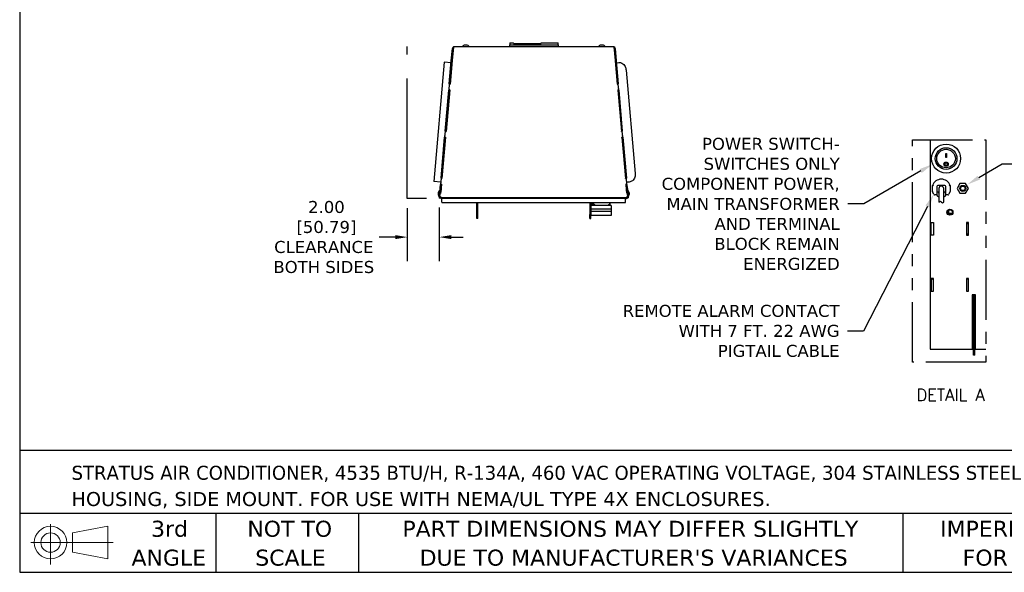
# Model space of a CAD drawing. Header units: inches. Extents: x -1 to 128, y 3 to 101.
# Tile 1 of 17: x -1 to 60, y 3 to 38. Entities that reach past the tile are written whole.
import ezdxf
from ezdxf import colors
from ezdxf.entities.mleader import LeaderData, LeaderLine
from ezdxf.enums import TextEntityAlignment as Align
from ezdxf.math import Vec2, Vec3

# ---------------------------------------------------------------- set-up
doc = ezdxf.new("R2010")
doc.units = ezdxf.units.IN
doc.header["$LTSCALE"] = 12
doc.header["$MEASUREMENT"] = 0
doc.header["$PDSIZE"] = -1
doc.linetypes.add('PHANTOM2', pattern=[1.25, 0.625, -0.125, 0.125, -0.125, 0.125, -0.125])
doc.linetypes.add('SLD-Solid', pattern=[0])
doc.layers.add('DIMENSIONS', color=140, linetype='SLD-Solid', lineweight=25)
doc.layers.add('TEXT', color=140, linetype='SLD-Solid', lineweight=25)
doc.layers.add('PHANTOM', color=130, linetype='PHANTOM2')
doc.styles.add('ROMANS', font='romans.shx')
doc.styles.add('SLDTEXTSTYLE0', font='verdana.ttf')
doc.styles.get("Standard").update_dxf_attribs({"font": 'verdana.ttf'})
doc.dimstyles.get("Standard").update_dxf_attribs({"dimtxt": 0.18, "dimasz": 0.18, "dimexe": 0.18, "dimexo": 0.0625, "dimgap": 0.09, "dimtad": 0, "dimtih": 1, "dimtoh": 1, "dimdec": 4, "dimzin": 0, "dimdsep": 46, "dimtxsty": 'Standard', "dimcen": 0.09, "dimadec": 0, "dimazin": 0, "dimtfac": 1, "dimtdec": 4, "dimtofl": 0, "dimtmove": 0, "dimatfit": 3, "dimfxl": 0, "dimtolj": 1, "dimtzin": 0, "dimarcsym": 0})

# ---------------------------------------------------------------- blocks, each defined once
blk = doc.blocks.new('Block11')
at = {"color": 7, "linetype": 'SLD-Solid', "lineweight": 18}
for p, q in [((1.223, 2.509), (1.223, 0)), ((2.589, 1.969), (4.807, 2.377)), ((2.589, 0.754), (2.589, 1.969)), ((4.807, 2.377), (4.807, 0.346)), ((0, 1.361), (5.137, 1.361)), ((2.589, 0.754), (4.807, 0.346))]:
    blk.add_line(p, q, dxfattribs=at)
for radius in [1.016, 0.607]:
    blk.add_circle((1.223, 1.361), radius, dxfattribs=at)
blk = doc.blocks.new('Block12')
at = {"color": 7, "linetype": 'Continuous'}
blk.add_blockref('Block11', (0, 0), dxfattribs=at)
blk = doc.blocks.new('SW_NOTE_0_1')
at = {"layer": 'TEXT', "color": 0, "char_height": 0.875, "attachment_point": 1, "style": 'SLDTEXTSTYLE0'}
for s, insert in [('STRATUS AIR CONDITIONER, 4535 BTU/H, R-134A, 460 VAC OPERATING VOLTAGE, 304 STAINLESS STEEL ', (0, 1.111)), ('HOUSING, SIDE MOUNT. FOR USE WITH NEMA/UL TYPE 4X ENCLOSURES.', (0, -0.528))]:
    blk.add_mtext(s, dxfattribs=dict(at, insert=insert))
blk = doc.blocks.new('SW_NOTE_0_4')
at = {"layer": 'TEXT', "color": 0, "char_height": 1, "attachment_point": 1, "style": 'SLDTEXTSTYLE0'}
for s, insert in [('PART DIMENSIONS MAY DIFFER SLIGHTLY ', (0, 1.27)), ("DUE TO MANUFACTURER'S VARIANCES", (1.077, -0.536))]:
    blk.add_mtext(s, dxfattribs=dict(at, insert=insert))
blk = doc.blocks.new('SW_NOTE_0_5')
at = {"layer": 'TEXT', "color": 0, "char_height": 1, "attachment_point": 2, "style": 'SLDTEXTSTYLE0'}
for s, insert in [('NOT TO', (2.484, 1.27)), ('SCALE', (2.53, -0.536))]:
    blk.add_mtext(s, dxfattribs=dict(at, insert=insert))
blk = doc.blocks.new('SW_NOTE_0_6')
at = {"layer": 'TEXT', "color": 0, "char_height": 1, "attachment_point": 2, "style": 'SLDTEXTSTYLE0'}
for s, insert in [('3rd', (1.094, 1.27)), ('ANGLE', (1.048, -0.536))]:
    blk.add_mtext(s, dxfattribs=dict(at, insert=insert))
blk = doc.blocks.new('SW_NOTE_0_7')
at = {"layer": 'TEXT', "color": 0, "char_height": 1, "attachment_point": 1, "style": 'SLDTEXTSTYLE0'}
for s, insert in [('IMPERIAL UNITS USED ', (0, 1.27)), ('FOR PART DESIGN', (1.407, -0.536))]:
    blk.add_mtext(s, dxfattribs=dict(at, insert=insert))
blk = doc.blocks.new('*D133')
at = {"layer": 'Defpoints', "color": 0}
for p in [(24.981, 26.467), (22.981, 26.426), (24.981, 24.023)]:
    blk.add_point(p, dxfattribs=at)
at = {"layer": 'DIMENSIONS', "color": 0, "lineweight": -2}
for p, q in [((24.981, 25.867), (24.981, 22.523)), ((22.981, 25.826), (22.981, 22.523)), ((22.231, 24.023), (21.226, 24.023)), ((25.731, 24.023), (26.481, 24.023))]:
    blk.add_line(p, q, dxfattribs=at)
at = {"layer": 'DIMENSIONS', "color": 0}
for points in [[(22.231, 24.148), (22.231, 23.898), (22.981, 24.023)], [(25.731, 24.148), (25.731, 23.898), (24.981, 24.023)]]:
    blk.add_solid(points, dxfattribs=at)
at = {"layer": 'DIMENSIONS', "color": 0, "insert": (17.763, 24.023), "char_height": 0.75, "attachment_point": 5}
blk.add_mtext('\\A1; 2.00\\P [50.79]\\PCLEARANCE\\PBOTH SIDES', dxfattribs=at)

msp = doc.modelspace()

# ---------------------------------------------------------------- linework, layer by layer
for p, q in [((25.73111, 35.04375), (25.79846, 35.81346)), ((25.78889, 35.0387), (25.85623, 35.8084)), ((25.86737, 35.92419), (25.7909, 35.05012)), ((25.79846, 35.81346), (25.7989, 35.81851)), ((25.85623, 35.8084), (25.79846, 35.81346)), ((25.85623, 35.8084), (25.85668, 35.81346)), ((25.85725, 35.80961), (25.85634, 35.80969)), ((25.86222, 35.8664), (25.86231, 35.8664)), ((25.91446, 35.92419), (25.86737, 35.92419)), ((25.91446, 35.9244), (35.84687, 35.9244)), ((25.91446, 35.9244), (25.91446, 35.92419)), ((29.39735, 36.16552), (29.39735, 36.0444)), ((29.39735, 36.16552), (29.62235, 36.16552)), ((29.39735, 36.0444), (32.39735, 36.0444)), ((29.39735, 35.9244), (29.39735, 36.0444)), ((29.62235, 36.11313), (29.62235, 36.16552)), ((29.62235, 36.11313), (31.34235, 36.11313)), ((31.34235, 36.16552), (32.39735, 36.16552)), ((31.34235, 36.11313), (31.34235, 36.16552)), ((32.39735, 36.0444), (32.39735, 36.16552)), ((32.39735, 36.0444), (32.39735, 35.9244)), ((35.84687, 35.9244), (35.89394, 35.9244)), ((35.89394, 35.9244), (35.97043, 35.05012)), ((35.90397, 35.80966), (35.90434, 35.80969)), ((35.90509, 35.8084), (35.90465, 35.81346)), ((35.90509, 35.8084), (35.96287, 35.81346)), ((35.90509, 35.8084), (35.97243, 35.0387)), ((35.96287, 35.81346), (35.96243, 35.81851)), ((35.96287, 35.81346), (36.03021, 35.04375)), ((25.27713, 34.94912), (24.64094, 27.4924)), ((25.72065, 34.92419), (25.27713, 34.94912)), ((25.60434, 33.59474), (25.73111, 35.04375)), ((25.7909, 35.05012), (25.66185, 33.57514)), ((25.66212, 33.58968), (25.78889, 35.0387)), ((35.97043, 35.05012), (36.09947, 33.57514)), ((35.97243, 35.0387), (36.0992, 33.58968)), ((36.03021, 35.04375), (36.15698, 33.59474)), ((36.04129, 34.91712), (36.19717, 34.93076)), ((36.65201, 34.46564), (37.21748, 28.00232)), ((25.60387, 33.58939), (25.57001, 33.20227)), ((25.59341, 33.22511), (25.62431, 33.57833)), ((25.59341, 33.21503), (25.59341, 33.22511)), ((25.63095, 33.22192), (25.59341, 33.22511)), ((25.60434, 33.59474), (25.60387, 33.58939)), ((25.66165, 33.58434), (25.60387, 33.58939)), ((25.66212, 33.58968), (25.60434, 33.59474)), ((25.62431, 33.57833), (25.66185, 33.57514)), ((25.66165, 33.58434), (25.66086, 33.57523)), ((25.66212, 33.58968), (25.66165, 33.58434)), ((36.0992, 33.58968), (36.15698, 33.59474)), ((36.09967, 33.58434), (36.0992, 33.58968)), ((36.09947, 33.57514), (36.13701, 33.57833)), ((36.09967, 33.58434), (36.15745, 33.58939)), ((36.10047, 33.57523), (36.09967, 33.58434)), ((36.16791, 33.22511), (36.13037, 33.22192)), ((36.13701, 33.57833), (36.16791, 33.22511)), ((36.15745, 33.58939), (36.15698, 33.59474)), ((36.19132, 33.20227), (36.15745, 33.58939)), ((36.16791, 33.21503), (36.16791, 33.22511)), ((25.34682, 30.65122), (25.57001, 33.20227)), ((25.63095, 33.22192), (25.40433, 30.63162)), ((25.4046, 30.64616), (25.62778, 33.19721)), ((25.62778, 33.19721), (25.57001, 33.20227)), ((25.63008, 33.21192), (25.59341, 33.21503)), ((25.62908, 33.21201), (25.62778, 33.19721)), ((36.13037, 33.22192), (36.35699, 30.63162)), ((36.16791, 33.21503), (36.13125, 33.21192)), ((36.13354, 33.19721), (36.13224, 33.21201)), ((36.13354, 33.19721), (36.19132, 33.20227)), ((36.13354, 33.19721), (36.35673, 30.64616)), ((36.19132, 33.20227), (36.41451, 30.65122)), ((25.08929, 27.7077), (25.31248, 30.25875)), ((25.37343, 30.2784), (25.1468, 27.68811)), ((25.14707, 27.70265), (25.37026, 30.2537)), ((25.34635, 30.64588), (25.31248, 30.25875)), ((25.37026, 30.2537), (25.31248, 30.25875)), ((25.33589, 30.28159), (25.36679, 30.63481)), ((25.33589, 30.27152), (25.33589, 30.28159)), ((25.37343, 30.2784), (25.33589, 30.28159)), ((25.37255, 30.2684), (25.33589, 30.27152)), ((25.34682, 30.65122), (25.34635, 30.64588)), ((25.40413, 30.64082), (25.34635, 30.64588)), ((25.4046, 30.64616), (25.34682, 30.65122)), ((25.36679, 30.63481), (25.40433, 30.63162)), ((25.37155, 30.26849), (25.37026, 30.2537)), ((25.40413, 30.64082), (25.40333, 30.63171)), ((25.4046, 30.64616), (25.40413, 30.64082)), ((36.35673, 30.64616), (36.41451, 30.65122)), ((36.35719, 30.64082), (36.35673, 30.64616)), ((36.35699, 30.63162), (36.39453, 30.63481)), ((36.35719, 30.64082), (36.41497, 30.64588)), ((36.35799, 30.63171), (36.35719, 30.64082)), ((36.42544, 30.28159), (36.3879, 30.2784)), ((36.3879, 30.2784), (36.61452, 27.68811)), ((36.42544, 30.27152), (36.38877, 30.2684)), ((36.39106, 30.2537), (36.38977, 30.26849)), ((36.39106, 30.2537), (36.44884, 30.25875)), ((36.39106, 30.2537), (36.61425, 27.70265)), ((36.39453, 30.63481), (36.42544, 30.28159)), ((36.41497, 30.64588), (36.41451, 30.65122)), ((36.44884, 30.25875), (36.41497, 30.64588)), ((36.42544, 30.27152), (36.42544, 30.28159)), ((36.44884, 30.25875), (36.67203, 27.7077)), ((55.6502, 30.09433), (55.6502, 17.01707)), ((56.62159, 29.00477), (56.62159, 29.25515)), ((56.62159, 29.25515), (56.67159, 29.25515)), ((56.67159, 29.01103), (56.62159, 29.01103)), ((56.67159, 29.00477), (56.62159, 29.00477)), ((56.67159, 29.25515), (56.67159, 29.00477)), ((56.56059, 28.58419), (56.56059, 28.58203)), ((56.73259, 28.58203), (56.73259, 28.58419)), ((25.08883, 27.70236), (25.05496, 27.31523)), ((25.07836, 27.33807), (25.10927, 27.69129)), ((25.08929, 27.7077), (25.08883, 27.70236)), ((25.14661, 27.6973), (25.08883, 27.70236)), ((25.14707, 27.70265), (25.08929, 27.7077)), ((25.10927, 27.69129), (25.1468, 27.68811)), ((25.14661, 27.6973), (25.14581, 27.68819)), ((25.14707, 27.70265), (25.14661, 27.6973)), ((36.61425, 27.70265), (36.67203, 27.7077)), ((36.61472, 27.6973), (36.61425, 27.70265)), ((36.61452, 27.68811), (36.65206, 27.69129)), ((36.61472, 27.6973), (36.6725, 27.70236)), ((36.61551, 27.68819), (36.61472, 27.6973)), ((36.65206, 27.69129), (36.68296, 27.33807)), ((36.6725, 27.70236), (36.67203, 27.7077)), ((36.70637, 27.31523), (36.6725, 27.70236)), ((25.06812, 27.46564), (24.64094, 27.4924)), ((25.03031, 27.03354), (25.0369, 27.10883)), ((25.0369, 27.10883), (25.05496, 27.31523)), ((25.11274, 27.31018), (25.05496, 27.31523)), ((25.07836, 27.328), (25.07836, 27.33807)), ((25.1159, 27.33488), (25.07836, 27.33807)), ((25.11503, 27.32489), (25.07836, 27.328)), ((25.09614, 27.10901), (25.0872, 27.00684)), ((25.08809, 27.02848), (25.09468, 27.10378)), ((25.11493, 27.32489), (25.09393, 27.0848)), ((25.09393, 27.0848), (25.09402, 27.0848)), ((25.09468, 27.10378), (25.11274, 27.31018)), ((25.1159, 27.33488), (25.09614, 27.10901)), ((25.11403, 27.32497), (25.11274, 27.31018)), ((36.68296, 27.33807), (36.64542, 27.33488)), ((36.64542, 27.33488), (36.66518, 27.10901)), ((36.68296, 27.328), (36.6463, 27.32489)), ((36.67965, 26.94772), (36.64665, 27.32492)), ((36.64859, 27.31018), (36.64729, 27.32497)), ((36.64859, 27.31018), (36.70637, 27.31523)), ((36.64859, 27.31018), (36.66664, 27.10378)), ((36.66518, 27.10901), (36.67412, 27.00684)), ((36.66664, 27.10378), (36.67323, 27.02848)), ((36.68296, 27.328), (36.68296, 27.33807)), ((36.85031, 27.46528), (36.69443, 27.45164)), ((36.70637, 27.31523), (36.72442, 27.10883)), ((36.72442, 27.10883), (36.73101, 27.03354)), ((55.7991, 26.87741), (55.7991, 27.24253)), ((56.0691, 27.18253), (56.0691, 26.72453)), ((56.5651, 27.24253), (56.1291, 27.24253)), ((56.6251, 26.72453), (56.6251, 27.18253)), ((56.8951, 27.24253), (56.8951, 26.87741)), ((57.51591, 27.37026), (57.33924, 27.06426)), ((57.86925, 27.37026), (57.51591, 27.37026)), ((58.04592, 27.06426), (57.86925, 27.37026)), ((24.98078, 26.4674), (24.98122, 26.47246)), ((25.03856, 26.46235), (24.98078, 26.4674)), ((24.98122, 26.47246), (25.039, 26.4674)), ((24.98123, 26.4725), (24.9831, 26.49386)), ((24.9831, 26.49386), (24.99057, 26.57924)), ((25.04088, 26.48881), (24.9831, 26.49386)), ((24.99057, 26.57924), (24.99253, 26.60174)), ((25.01918, 26.57674), (24.99057, 26.57924)), ((24.99253, 26.60174), (25.00909, 26.79097)), ((25.01949, 26.59938), (24.99253, 26.60174)), ((25.00909, 26.79097), (25.03031, 27.03354)), ((25.06687, 26.78591), (25.00909, 26.79097)), ((25.01918, 26.59582), (25.03605, 26.78861)), ((25.01918, 26.5548), (25.03616, 26.74889)), ((25.01918, 26.5548), (25.01918, 26.59582)), ((25.04754, 26.55356), (25.01918, 26.5548)), ((25.03616, 26.74889), (25.03616, 26.7886)), ((25.03616, 26.74889), (25.06452, 26.74765)), ((25.03856, 26.46235), (25.039, 26.4674)), ((25.03901, 26.46745), (25.04088, 26.48881)), ((25.04754, 26.55356), (25.04001, 26.4674)), ((36.72132, 26.4674), (25.04001, 26.4674)), ((25.04088, 26.48881), (25.04654, 26.55361)), ((25.04391, 26.51939), (25.04456, 26.51939)), ((25.04406, 26.52479), (25.04402, 26.5248)), ((25.04426, 26.5275), (25.04526, 26.52741)), ((25.0872, 27.00684), (25.06452, 26.74765)), ((25.06687, 26.78591), (25.08809, 27.02848)), ((25.0671, 26.78855), (25.0681, 26.7885)), ((25.08202, 26.94763), (25.08102, 26.94772)), ((25.12089, 26.45363), (25.10725, 26.4674)), ((36.65343, 26.4674), (36.63979, 26.45363)), ((36.67323, 27.02848), (36.69445, 26.78591)), ((36.67412, 27.00684), (36.6968, 26.74765)), ((36.6793, 26.94769), (36.67965, 26.94772)), ((36.69358, 26.78852), (36.67965, 26.94772)), ((36.68901, 26.8408), (36.68965, 26.84085)), ((36.69187, 26.8154), (36.69123, 26.81534)), ((36.69322, 26.7885), (36.69422, 26.78855)), ((36.69445, 26.78591), (36.75223, 26.79097)), ((36.6968, 26.74765), (36.72516, 26.74889)), ((36.74214, 26.5548), (36.71378, 26.55356)), ((36.71378, 26.55356), (36.72132, 26.4674)), ((36.71642, 26.5275), (36.71414, 26.55358)), ((36.71478, 26.55361), (36.72045, 26.48881)), ((36.71642, 26.5275), (36.71606, 26.52747)), ((36.71643, 26.5275), (36.71666, 26.5248)), ((36.71661, 26.52479), (36.71666, 26.5248)), ((36.71677, 26.51939), (36.71677, 26.51939)), ((36.72045, 26.48881), (36.77823, 26.49386)), ((36.72045, 26.48881), (36.72232, 26.46745)), ((36.7801, 26.4725), (36.72232, 26.46745)), ((36.72276, 26.46235), (36.72232, 26.4674)), ((36.72276, 26.46235), (36.78054, 26.4674)), ((36.72516, 26.74889), (36.72516, 26.7886)), ((36.72516, 26.74889), (36.74214, 26.5548)), ((36.72528, 26.78861), (36.74214, 26.59582)), ((36.73101, 27.03354), (36.75223, 26.79097)), ((36.74183, 26.59938), (36.76879, 26.60174)), ((36.74214, 26.5548), (36.74214, 26.59582)), ((36.74214, 26.57674), (36.77076, 26.57924)), ((36.75223, 26.79097), (36.76879, 26.60174)), ((36.76879, 26.60174), (36.77076, 26.57924)), ((36.77076, 26.57924), (36.77823, 26.49386)), ((36.77823, 26.49386), (36.7801, 26.4725)), ((36.78054, 26.4674), (36.7801, 26.47246)), ((55.87318, 26.69991), (55.80439, 26.85279)), ((56.0691, 26.66453), (55.9279, 26.66453)), ((56.0691, 26.72453), (56.0691, 26.66453)), ((56.0821, 26.84253), (56.1421, 26.84253)), ((56.0821, 26.62996), (56.0821, 26.84253)), ((56.1421, 26.84253), (56.1621, 26.84253)), ((56.1621, 26.84253), (56.1621, 26.82653)), ((56.1971, 27.06426), (56.1971, 26.20688)), ((56.4971, 26.20688), (56.4971, 27.06426)), ((56.5321, 26.84253), (56.5521, 26.84253)), ((56.5321, 26.82653), (56.5321, 26.84253)), ((56.5521, 26.84253), (56.6121, 26.84253)), ((56.6121, 26.84253), (56.6121, 26.62996)), ((56.6251, 26.66453), (56.6251, 26.72453)), ((56.76631, 26.66453), (56.6251, 26.66453)), ((56.88982, 26.85279), (56.82102, 26.69991)), ((57.33924, 27.06426), (57.51591, 26.75826)), ((57.51591, 26.75826), (57.86925, 26.75826)), ((57.86925, 26.75826), (58.04592, 27.06426)), ((25.12089, 26.45363), (25.13691, 26.43347)), ((25.13691, 26.43347), (25.13691, 26.42639)), ((25.13726, 26.42639), (25.13691, 26.42639)), ((25.13691, 26.20639), (25.13691, 26.42639)), ((36.62376, 26.42639), (25.13726, 26.42639)), ((25.13726, 26.20639), (25.13726, 26.42639)), ((25.13726, 26.20639), (25.13726, 26.17639)), ((25.13726, 26.17639), (36.62376, 26.17639)), ((27.32133, 25.43912), (27.32133, 26.17639)), ((27.38334, 25.43912), (27.38334, 26.17639)), ((34.38165, 26.17639), (34.38165, 25.42639)), ((34.44366, 26.17639), (34.44366, 25.42639)), ((35.71884, 26.0055), (34.46484, 26.0055)), ((34.46484, 25.768), (34.46484, 26.0055)), ((34.52546, 26.13571), (34.53941, 26.17639)), ((34.59146, 26.13571), (34.52546, 26.13571)), ((34.57375, 26.1125), (34.52546, 26.13571)), ((34.5295, 26.08229), (34.57375, 26.1125)), ((34.6254, 26.08229), (34.5295, 26.08229)), ((34.57779, 26.05907), (34.5295, 26.08229)), ((34.53139, 26.03229), (34.57779, 26.05907)), ((34.69902, 26.03229), (34.53139, 26.03229)), ((34.57779, 26.0055), (34.53139, 26.03229)), ((34.60313, 26.1125), (34.57375, 26.1125)), ((34.6506, 26.05907), (34.57779, 26.05907)), ((34.76484, 26.02039), (35.48884, 26.02039)), ((35.65229, 26.03229), (35.55466, 26.03229)), ((35.60589, 26.05907), (35.60307, 26.05907)), ((35.65418, 26.08229), (35.60589, 26.05907)), ((35.60589, 26.05907), (35.65229, 26.03229)), ((35.65229, 26.03229), (35.60589, 26.0055)), ((35.65418, 26.08229), (35.62828, 26.08229)), ((35.63769, 26.09354), (35.65418, 26.08229)), ((35.71884, 26.0055), (35.71884, 25.768)), ((36.62376, 26.43347), (36.63979, 26.45363)), ((36.62376, 26.42639), (36.62376, 26.43347)), ((36.62376, 26.20639), (36.62376, 26.42639)), ((36.62376, 26.17639), (36.62376, 26.20639)), ((27.38334, 25.43912), (27.32133, 25.43912)), ((27.32133, 25.17639), (27.32133, 25.43912)), ((27.38334, 25.17639), (27.38334, 25.43912)), ((34.38165, 25.17639), (34.38165, 25.42639)), ((34.38165, 25.42639), (34.44366, 25.42639)), ((34.44366, 25.17639), (34.44366, 25.42639)), ((35.71884, 25.768), (34.46484, 25.768)), ((35.71884, 25.618), (34.46484, 25.618)), ((34.46484, 25.3805), (34.46484, 25.618)), ((35.71884, 25.3805), (34.46484, 25.3805)), ((34.47384, 25.618), (34.47384, 25.768)), ((35.70984, 25.768), (35.70984, 25.618)), ((35.71884, 25.618), (35.71884, 25.3805)), ((56.75411, 25.66702), (56.75411, 25.49156)), ((56.82017, 25.49593), (56.75411, 25.49593)), ((56.79754, 25.70981), (56.79754, 25.58993)), ((56.86401, 25.49593), (56.82017, 25.49593)), ((57.01543, 25.49593), (56.86401, 25.49593)), ((56.94154, 25.43434), (56.94154, 25.49593)), ((27.38334, 25.17639), (27.32133, 25.17639)), ((34.38165, 25.17639), (34.44366, 25.17639)), ((55.71334, 24.14007), (55.71334, 24.94007)), ((55.71334, 24.94007), (55.85334, 24.94007)), ((55.85334, 24.94007), (55.85334, 24.14007)), ((57.91334, 24.94007), (57.91334, 24.14007)), ((58.05334, 24.94007), (57.91334, 24.94007)), ((57.91334, 24.87193), (58.05334, 24.87193)), ((58.05334, 24.14007), (58.05334, 24.94007)), ((55.85334, 24.14007), (55.71334, 24.14007)), ((58.05334, 24.19593), (57.91334, 24.19593)), ((57.91334, 24.14007), (58.05334, 24.14007)), ((55.71334, 21.44007), (55.71334, 20.64007)), ((55.85334, 21.44007), (55.71334, 21.44007)), ((55.85334, 21.34106), (55.75433, 21.44007)), ((55.85334, 20.64007), (55.85334, 21.44007)), ((57.91334, 21.44007), (57.91334, 20.64007)), ((58.05334, 21.44007), (57.91334, 21.44007)), ((57.91334, 21.40458), (58.05334, 21.40923)), ((58.05334, 20.64007), (58.05334, 21.44007)), ((55.71334, 20.64007), (55.85334, 20.64007)), ((57.91334, 20.64007), (58.05334, 20.64007)), ((58.47457, 20.42025), (58.28657, 20.42025)), ((58.28657, 20.42025), (58.28657, 17.01707)), ((58.36754, 20.42025), (58.36754, 20.40026)), ((58.44258, 20.40026), (58.36754, 20.40026)), ((58.36754, 19.90026), (58.36754, 20.40026)), ((58.44258, 20.42025), (58.44258, 20.40026)), ((58.44258, 19.90026), (58.44258, 20.40026)), ((58.47457, 17.01707), (58.47457, 20.42025)), ((58.44258, 19.90026), (58.36754, 19.90026)), ((58.36754, 16.84093), (58.36754, 19.90026)), ((58.44258, 16.84093), (58.44258, 19.90026)), ((58.28657, 19.4502), (58.3222, 19.42963)), ((58.3222, 19.42963), (58.3222, 17.92852)), ((58.3222, 17.92852), (58.28657, 17.90794)), ((58.3222, 18.42822), (58.36754, 18.42822)), ((58.36754, 18.17822), (58.3222, 18.17822)), ((55.6502, 17.01707), (58.36754, 17.01707)), ((58.30518, 17.02684), (58.30518, 17.01707)), ((58.36754, 17.02684), (58.30518, 17.02684)), ((58.44258, 16.84093), (58.36754, 16.84093)), ((58.36754, 16.64093), (58.36754, 16.84093)), ((58.44258, 16.64093), (58.36754, 16.64093)), ((58.44258, 17.01707), (59.12518, 17.01707)), ((58.44258, 16.64093), (58.44258, 16.84093))]:
    msp.add_line(p, q)
for centre, radius in [((56.64659, 28.93026), 0.906), ((56.64659, 28.93026), 0.677), ((56.64659, 28.93026), 0.58), ((56.64653, 28.58115), 0.13459), ((56.64654, 28.58167), 0.08624), ((57.69258, 27.06426), 0.19), ((57.69258, 27.06426), 0.1389), ((56.88334, 25.57929), 0.19), ((56.88334, 25.57929), 0.1562)]:
    msp.add_circle(centre, radius)
for centre, radius, start, end in [((25.91446, 35.8084), 0.116, 114.43128, 175), ((25.91446, 35.8084), 0.058, 164.3450945, 175), ((25.91446, 35.8084), 0.116, 90, 93.4614195), ((26.45756, 35.9444), 0.02, 127.9936045, 270), ((26.63184, 35.72128), 0.30312, 90, 127.9936045), ((26.63184, 35.72128), 0.30312, 52.0063955, 90), ((26.80612, 35.9444), 0.02, 270, 52.0063955), ((34.95756, 35.9444), 0.02, 127.9936045, 270), ((35.13184, 35.72128), 0.30312, 90, 127.9936045), ((35.13184, 35.72128), 0.30312, 52.0063955, 90), ((35.30612, 35.9444), 0.02, 270, 52.0063955), ((35.84687, 35.8084), 0.116, 5, 65.56872), ((35.84687, 35.8084), 0.058, 5, 15.6549055), ((56.64652, 28.58382), 0.08664, 0.2433674, 179.7653756), ((56.3471, 27.06426), 0.57627, 18.0198895, 161.9801105), ((54.78186, 20.81421), 6.50831, 80.4726285, 81.0078134), ((56.1291, 27.18253), 0.06, 90, 180), ((56.3471, 27.06426), 0.15, 0, 180), ((56.5651, 27.18253), 0.06, 0, 90), ((57.73601, 21.8958), 5.41245, 98.9380068, 99.5815513), ((25.20796, 26.73351), 0.30312, 175, 212.9936045), ((25.20796, 26.73351), 0.30313, 137.0063955, 175), ((24.9705, 26.57933), 0.02, 212.9936045, 355), ((25.00088, 26.92658), 0.02, 355, 137.0063955), ((25.13691, 26.51939), 0.09301, 213.9872075, 270), ((36.62376, 26.51939), 0.09301, 270, 326.0127925), ((36.76044, 26.92663), 0.02, 42.9936045, 185), ((36.79082, 26.57939), 0.02, 185, 327.0063955), ((36.55335, 26.73356), 0.30312, 5, 42.9936045), ((36.55335, 26.73356), 0.30313, 327.0063955, 5), ((55.8591, 26.87741), 0.06, 180, 204.2277453), ((55.9279, 26.72453), 0.06, 204.2277453, 270), ((56.3471, 27.06426), 0.5, 233.0792668, 237.9945452), ((56.3471, 26.99653), 0.40878, 227.1505535, 229.5885383), ((56.3471, 27.06426), 0.48, 234.6080483, 236.4899439), ((56.1421, 26.62996), 0.06, 180, 240.7845362), ((56.3471, 26.99653), 0.48, 240.7845362, 251.7900431), ((56.2421, 26.82653), 0.08, 180, 235.7711337), ((56.4521, 26.82653), 0.08, 304.2288663, 0), ((56.3471, 26.99653), 0.48, 288.2099569, 299.2154638), ((56.5521, 26.62996), 0.06, 299.2154638, 0), ((56.3471, 27.06426), 0.48, 303.2885847, 305.3919517), ((56.3471, 26.99653), 0.40878, 310.4114617, 312.8494465), ((56.3471, 27.06426), 0.5, 302.0054548, 306.9207332), ((56.76631, 26.72453), 0.06, 270, 335.7722547), ((56.8351, 26.87741), 0.06, 335.7722547, 0), ((25.16691, 26.20639), 0.03, 180, 188.7531407), ((34.76484, 26.20839), 0.188, 189.8001899, 270), ((35.48884, 26.20839), 0.188, 270, 350.1998101)]:
    msp.add_arc(centre, radius, start, end)
for centre, start_param in [((56.82017, 25.58993), 4.82340349), ((56.86401, 25.58993), 4.71238898)]:
    msp.add_ellipse(centre, major_axis=(0, -0.094), ratio=0.70710678, start_param=start_param, end_param=6.28318531)
for points, knots in [([(36.19717, 34.93076), (36.25773, 34.93606), (36.32616, 34.92461), (36.47205, 34.8495), (36.54578, 34.77209), (36.62618, 34.61175), (36.64587, 34.53582), (36.65201, 34.46564)], [0, 0, 0, 0, 0.31245046, 0.31245046, 0.70255895, 0.70255895, 1, 1, 1, 1]), ([(56.78059, 28.58419), (56.78059, 28.54865), (56.76634, 28.51332), (56.71733, 28.4624), (56.68245, 28.44704), (56.61187, 28.44673), (56.5769, 28.4617), (56.52721, 28.51256), (56.51285, 28.54789), (56.51259, 28.58352), (56.51259, 28.58384), (56.51259, 28.58415)], [0, 0, 0, 0, 0.125, 0.125, 0.25, 0.25, 0.375, 0.375, 0.5, 0.5, 0.501116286, 0.501116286, 0.501116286, 0.501116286]), ([(37.21748, 28.00232), (37.2237, 27.93117), (37.2174, 27.85175), (37.16595, 27.68388), (37.11079, 27.59898), (36.98265, 27.49636), (36.91387, 27.47084), (36.85031, 27.46528)], [0, 0, 0, 0, 0.30172116, 0.30172116, 0.6724597, 0.6724597, 1, 1, 1, 1])]:
    msp.add_open_spline(points, degree=3, knots=knots)
msp.add_spline([(56.1971, 26.20688), (56.29777, 26.25902), (56.42147, 26.17274), (56.4971, 26.20688)], degree=3)
at = {"layer": 'PHANTOM'}
for p, q in [((22.98133, 26.42639), (22.98133, 35.9244)), ((24.18229, 26.42639), (22.98133, 26.42639))]:
    msp.add_line(p, q, dxfattribs=at)
at = {"layer": 'PHANTOM', "ltscale": 0.5}
msp.add_lwpolyline([(54.54173, 16.20785), (54.54173, 30.09433), (59.12518, 30.09433), (59.12518, 16.20785), (54.54173, 16.20785)], dxfattribs=at)
at = {"layer": 'TEXT'}
for p, q in [((-1.23908, 101.19662), (-1.23908, 3.07211)), ((127.54934, 10.69033), (-1.23908, 10.69033)), ((127.54934, 6.75178), (-1.23908, 6.75178)), ((11.02648, 6.75178), (11.02648, 3.07211)), ((19.94153, 6.75178), (19.94153, 3.07211)), ((53.95426, 6.75178), (53.95426, 3.07211)), ((-1.23908, 3.07211), (127.54934, 3.07211))]:
    msp.add_line(p, q, dxfattribs=at)

# ---------------------------------------------------------------- block references
for name, p in [('SW_NOTE_0_1', (1.99806, 8.61945)), ('SW_NOTE_0_6', (7.02913, 5.02463)), ('SW_NOTE_0_5', (13.15006, 5.02463)), ('SW_NOTE_0_4', (22.67581, 5.02463)), ('SW_NOTE_0_7', (56.27628, 5.02463)), ('Block12', (-0.53437, 3.56875))]:
    msp.add_blockref(name, p, dxfattribs=at)

# ---------------------------------------------------------------- texts
at = {"layer": 'DIMENSIONS', "style": 'ROMANS'}
msp.add_text('DETAIL A', height=0.75, dxfattribs=at).set_placement((56.92267, 13.78207), align=Align.CENTER)

# ---------------------------------------------------------------- dimensions: what is measured, and where the dimension line sits
at = {"layer": 'DIMENSIONS'}
dim = msp.add_linear_dim(base=(24.98078, 24.02309), p1=(22.98133, 26.42639), p2=(24.98078, 26.4674), angle=180, text=' <>\\PCLEARANCE\\PBOTH SIDES', dimstyle='Standard', override={"dimtxt": 0.75, "dimasz": 0.75, "dimexe": 1.5, "dimexo": 0.6, "dimgap": 0.25, "dimdec": 2, "dimzin": 1, "dimpost": '\\X', "dimtdec": 2, "dimtzin": 1}, dxfattribs=at)
dim.commit()
dim.dimension.update_dxf_attribs({"geometry": '*D133', "text_midpoint": (17.76347, 24.02309), "dimtype": 160})

# ---------------------------------------------------------------- leaders
ml = msp.add_multileader_mtext('Standard', dxfattribs=at)
ml.set_content('POWER SWITCH-\\PSWITCHES ONLY\\PCOMPONENT POWER,\\PMAIN TRANSFORMER\\PAND TERMINAL\\PBLOCK REMAIN\\PENERGIZED', color=256)
ml.set_leader_properties(color=256, linetype='ByLayer', lineweight=-1)
ml.build(insert=Vec2(0, 0))
ml.multileader.update_dxf_attribs({"text_left_attachment_type": 2, "text_right_attachment_type": 2, "dogleg_length": 1, "arrow_head_size": 0.85})
ctx = ml.context
ctx.base_point, ctx.char_height, ctx.arrow_head_size, ctx.landing_gap_size, ctx.plane_origin = Vec3(38.41516, 26.10209), 0.75, 0.85, 0.5, Vec3(22.02779, 25.03773)
ctx.left_attachment, ctx.right_attachment, ctx.text_align_type = 2, 2, 2
notes = []
notes.append((ctx, [(1, (1, 1, 0), (51.49994, 26.10209), (-1, 0), 1, [(0, [(55.80096, 28.57871)], 0, [])])]))
ctx.mtext.insert, ctx.mtext.alignment, ctx.mtext.flow_direction = Vec3(49.99994, 30.22709), 3, 5
ml = msp.add_multileader_mtext('Standard', dxfattribs=at)
ml.set_content('CHASSIS\\PGROUND', color=256)
ml.set_leader_properties(color=256, linetype='ByLayer', lineweight=-1)
ml.build(insert=Vec2(0, 0))
ml.multileader.update_dxf_attribs({"text_left_attachment_type": 2, "text_right_attachment_type": 2, "dogleg_length": 1, "arrow_head_size": 0.85})
ctx = ml.context
ctx.base_point, ctx.char_height, ctx.arrow_head_size, ctx.landing_gap_size, ctx.plane_origin = Vec3(61.15111, 28.60957), 0.75, 0.85, 0.5, Vec3(57.96266, 27.3007)
ctx.left_attachment, ctx.right_attachment = 2, 2
notes.append((ctx, [(0, (1, 1, 0), (60.15111, 28.60957), (1, 0), 1, [(0, [(57.96266, 27.3007)], 0, [])])]))
ctx.mtext.insert, ctx.mtext.flow_direction = Vec3(61.65111, 29.60957), 5
ml = msp.add_multileader_mtext('Standard', dxfattribs=at)
ml.set_content('REMOTE ALARM CONTACT\\PWITH 7 FT. 22 AWG\\PPIGTAIL CABLE', color=256)
ml.set_leader_properties(color=256, linetype='ByLayer', lineweight=-1)
ml.build(insert=Vec2(0, 0))
ml.multileader.update_dxf_attribs({"text_left_attachment_type": 2, "text_right_attachment_type": 2, "dogleg_length": 1, "arrow_head_size": 0.85})
ctx = ml.context
ctx.base_point, ctx.char_height, ctx.arrow_head_size, ctx.landing_gap_size, ctx.plane_origin = Vec3(35.95613, 18.13418), 0.75, 0.85, 0.5, Vec3(55.87318, 26.69991)
ctx.left_attachment, ctx.right_attachment, ctx.text_align_type = 2, 2, 2
notes.append((ctx, [(0, (1, 1, 0), (51.49138, 18.13418), (-1, 0), 1, [(0, [(55.87318, 26.69991)], 0, [])])]))
ctx.mtext.insert, ctx.mtext.alignment, ctx.mtext.flow_direction = Vec3(49.99138, 19.7889), 3, 5
for ctx, leaders in notes:
    for number, flags, end, landing, length, lines in leaders:
        leader = LeaderData()
        leader.index, (leader.has_last_leader_line, leader.has_dogleg_vector, leader.attachment_direction) = number, flags
        leader.last_leader_point, leader.dogleg_vector, leader.dogleg_length = Vec3(end), Vec3(landing), length
        for number, points, colour, breaks in lines:
            line = LeaderLine()
            line.index, line.vertices, line.color, line.breaks = number, Vec3.list(points), colors.encode_raw_color(colour), breaks
            leader.lines.append(line)
        ctx.leaders.append(leader)

doc.saveas('drawing.dxf')
